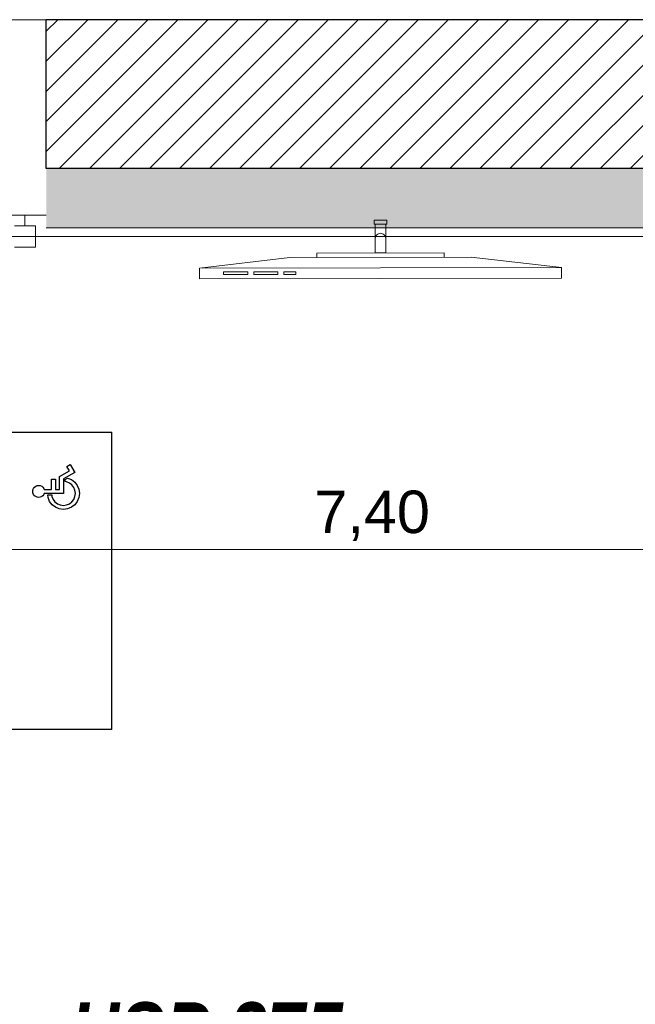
# Model space of a CAD drawing. Header units: millimetres. Extents: x -13189488 to -13176600, y -33161 to -25515.
# Tile 7 of 28: x -13186065 to -13184616, y -29512 to -27195. Entities that reach past the tile are written whole.
import ezdxf

# ---------------------------------------------------------------- set-up
doc = ezdxf.new("R2010")
doc.units = ezdxf.units.MM
doc.header["$MEASUREMENT"] = 0
doc.linetypes.add('Wipeout_Contour', pattern=[1000, 0, -1000])
for name, color, linetype in [('0._RDC (82)_1_0', 7, 'Continuous'), ('0._RDC (82)_1_AAG constr dalles', 7, 'Continuous'), ('0._RDC (82)_1_BQN 2 COTATIONS PC', 7, 'Continuous'), ('0._RDC (82)_1_Fenêtres Archicad', 7, 'Continuous')]:
    doc.layers.add(name, color=color, linetype=linetype)
doc.styles.add('STYLE_GENERE_1', font='txt')
doc.styles.add('STYLE_GENERE_2', font='txt', dxfattribs={"width": 0.8})

msp = doc.modelspace()

# ---------------------------------------------------------------- hatches: boundary and pattern name
at = {"layer": '0._RDC (82)_1_0', "linetype": 'Continuous', "lineweight": 0, "true_color": 0x191919}
h = msp.add_hatch(dxfattribs=at)
h.set_pattern_fill('Brique_1_0001', color=250, style=0, pattern_type=2)
h.set_pattern_definition([(45, (-12771109.29, 503849.215), (-35.355339, 35.355339), [])])
h.paths.add_polyline_path([(-13186003, -27194.9), (-13186003, -27544.9), (-13177110.6, -27544.9), (-13177110.6, -27194.9)])
h = msp.add_hatch(dxfattribs=at)
h.set_pattern_fill('Isolant_styromousse_0001', color=250, style=0, pattern_type=2)
h.set_pattern_definition([(90, (-12771109.288, 503849.215), (-34.6410162, 0), [20, -40]), (90, (-12771126.61, 503879.215), (-34.6410162, 0), [20, -40]), (150, (-12771109.288, 503869.215), (17.320508, 30), [20, -40]), (150, (-12771143.93, 503869.215), (17.320508, 30), [20, -40]), (210, (-12771109.288, 503849.215), (-17.320508, 30), [20, -40]), (210, (-12771143.93, 503849.215), (-17.320508, 30), [20, -40])])
h.paths.add_polyline_path([(-13186003, -27544.9), (-13186003, -27684.9), (-13177110.6, -27684.9), (-13177110.6, -27544.9)])

# ---------------------------------------------------------------- linework, layer by layer
at = {"layer": '0._RDC (82)_1_0', "color": 7, "linetype": 'Continuous', "lineweight": 30}
for p, q in [((-13186003, -27544.9), (-13186003, -27194.9)), ((-13177110.6, -27544.9), (-13186003, -27544.9))]:
    msp.add_line(p, q, dxfattribs=at)
at = {"layer": '0._RDC (82)_1_0', "color": 250, "linetype": 'Continuous', "lineweight": 0, "true_color": 0x191919}
msp.add_line((-13177110.6, -27684.9), (-13186003, -27684.9), dxfattribs=at)
at = {"layer": '0._RDC (82)_1_0', "color": 7, "linetype": 'Continuous', "lineweight": 5}
for p, q in [((-13184789.7, -27778.2), (-13185642.5, -27779.8)), ((-13185528.8, -27788.3), (-13185585.6, -27788.4)), ((-13185585.6, -27788.4), (-13185585.6, -27794.7)), ((-13185585.6, -27794.7), (-13185528.8, -27794.6)), ((-13185528.8, -27794.6), (-13185528.8, -27788.3)), ((-13185457.7, -27788.2), (-13185514.6, -27788.3)), ((-13185514.6, -27788.3), (-13185514.6, -27794.6)), ((-13185514.6, -27794.6), (-13185457.7, -27794.4)), ((-13185457.7, -27794.4), (-13185457.7, -27788.2)), ((-13185415.1, -27788.1), (-13185443.5, -27788.2)), ((-13185443.5, -27788.2), (-13185443.5, -27794.4)), ((-13185443.5, -27794.4), (-13185415.1, -27794.4)), ((-13185415.1, -27794.4), (-13185415.1, -27788.1))]:
    msp.add_line(p, q, dxfattribs=at)
at = {"layer": '0._RDC (82)_1_0', "color": 7, "linetype": 'Continuous', "lineweight": 30, "flags": 128}
for points in [[(-13177110.6, -27194.9), (-13186003, -27194.9)], [(-13186148.5, -28165.5), (-13185848.5, -28165.5)], [(-13185848.5, -28865.5), (-13185848.5, -28165.5)], [(-13185954.7, -28246.3), (-13185946.6, -28241.6)], [(-13185948.6, -28256.9), (-13185954.7, -28246.3)], [(-13185946.6, -28241.6), (-13185935.7, -28260.4)], [(-13185971.9, -28270.4), (-13185948.6, -28256.9)], [(-13185971.9, -28300.5), (-13185971.9, -28270.4)], [(-13185935.7, -28260.3), (-13185962.5, -28275.8)], [(-13185935.7, -28260.3), (-13185940.4, -28252.2)], [(-13186007.5, -28309.9), (-13186008.4, -28312.2), (-13186010.7, -28315.2), (-13186013.6, -28317.4), (-13186017, -28318.8), (-13186020.6, -28319.3), (-13186024.3, -28318.8), (-13186027.7, -28317.4), (-13186030.6, -28315.2), (-13186032.8, -28312.2), (-13186034.2, -28308.8), (-13186034.7, -28305.2), (-13186034.2, -28301.6), (-13186032.8, -28298.2), (-13186030.6, -28295.2), (-13186027.7, -28293), (-13186024.3, -28291.6), (-13186020.6, -28291.1), (-13186017, -28291.6), (-13186013.6, -28293), (-13186010.7, -28295.2), (-13186008.4, -28298.2), (-13186007.5, -28300.5)], [(-13185952.7, -28273.6), (-13185943.7, -28277.4), (-13185935.9, -28283.3), (-13185929.9, -28291.1), (-13185926.2, -28300.2), (-13185924.9, -28309.9), (-13185926.2, -28319.6), (-13185929.9, -28328.7), (-13185935.9, -28336.4), (-13185943.7, -28342.4), (-13185952.7, -28346.2), (-13185962.5, -28347.4), (-13185972.2, -28346.2), (-13185981.2, -28342.4), (-13185989, -28336.4), (-13185995, -28328.7), (-13185998.7, -28319.6), (-13185999.5, -28313.5)], [(-13185990.8, -28300.5), (-13185990.8, -28276.7)], [(-13185990.8, -28276.7), (-13185981.4, -28276.7)], [(-13185990.1, -28313.5), (-13185989.7, -28317.2), (-13185986.9, -28324), (-13185982.4, -28329.8), (-13185976.5, -28334.3), (-13185969.8, -28337.1), (-13185962.5, -28338.1), (-13185955.2, -28337.1), (-13185948.4, -28334.3), (-13185942.6, -28329.8), (-13185938.1, -28324), (-13185935.3, -28317.2), (-13185934.3, -28309.9), (-13185935.3, -28302.6), (-13185938.1, -28295.8), (-13185942.6, -28290), (-13185948.4, -28285.5), (-13185955.2, -28282.7), (-13185958.8, -28282.2)], [(-13185981.4, -28276.7), (-13185981.4, -28300.5)], [(-13185962.5, -28275.8), (-13185962.5, -28309.9)], [(-13185958.8, -28277.5), (-13185952.7, -28273.6)], [(-13185958.8, -28282.2), (-13185958.8, -28277.5)], [(-13186007.5, -28300.5), (-13185990.8, -28300.5)], [(-13185962.5, -28309.9), (-13186007.5, -28309.9)], [(-13185999.5, -28313.5), (-13185990.1, -28313.5)], [(-13185981.4, -28300.5), (-13185971.9, -28300.5)], [(-13185848.5, -28865.5), (-13186148.5, -28865.5)]]:
    msp.add_lwpolyline(points, dxfattribs=at)
at = {"layer": '0._RDC (82)_1_0', "color": 7, "linetype": 'Continuous', "lineweight": 5, "flags": 128}
for points in [[(-13185201.3, -27676.4), (-13185231.3, -27676.5), (-13185231.3, -27666.5), (-13185201.3, -27666.4)], [(-13185203.7, -27744), (-13185228.7, -27744), (-13185228.8, -27676.5), (-13185203.8, -27676.5)], [(-13184789.7, -27803.2), (-13185642.5, -27804.8), (-13185642.5, -27779.8), (-13185429.4, -27754.4), (-13185003, -27753.6), (-13184789.7, -27778.2)], [(-13185066.2, -27753.7), (-13185366.2, -27754.3), (-13185366.2, -27744.3), (-13185066.2, -27743.7)]]:
    msp.add_lwpolyline(points, close=True, dxfattribs=at)
at = {"layer": '0._RDC (82)_1_0', "color": 250, "linetype": 'Continuous', "lineweight": 0, "true_color": 0x191919, "flags": 128}
msp.add_lwpolyline([(-13186003, -27704.9), (-13177110.6, -27704.9)], dxfattribs=at)
at = {"layer": '0._RDC (82)_1_0', "color": 7, "linetype": 'Continuous', "lineweight": 5}
msp.add_arc((-13185216.2, -27710.2), 12.5, 0.1108, 180.1108, dxfattribs=at)
at = {"layer": '0._RDC (82)_1_AAG constr dalles', "color": 250, "linetype": 'Continuous', "lineweight": 0, "true_color": 0x191919, "flags": 128}
for points in [[(-13188903, -27704.9), (-13188903, -31704.9), (-13178910.6, -31704.9), (-13178910.6, -29704.9), (-13177110.6, -29704.9), (-13177110.6, -27704.9)], [(-13177110.6, -27704.9), (-13177110.6, -29704.9), (-13178910.6, -29704.9), (-13178910.6, -31704.9), (-13183399.6, -31704.9), (-13183399.6, -31904.9), (-13185899.6, -31904.9), (-13185899.6, -31704.9), (-13188903, -31704.9), (-13188903, -27704.9)]]:
    msp.add_lwpolyline(points, close=True, dxfattribs=at)
at = {"layer": '0._RDC (82)_1_BQN 2 COTATIONS PC', "color": 250, "linetype": 'Continuous', "lineweight": 0, "true_color": 0x191919}
msp.add_line((-13188903, -28441.8), (-13181507.9, -28441.8), dxfattribs=at)
at = {"layer": '0._RDC (82)_1_Fenêtres Archicad', "color": 250, "linetype": 'Continuous', "lineweight": 0, "true_color": 0x191919}
for p, q in [((-13187003, -27194.9), (-13186003, -27194.9)), ((-13186003, -27544.9), (-13186003, -27194.9)), ((-13186053, -27654.9), (-13186953, -27654.9)), ((-13186003, -27654.9), (-13186053, -27654.9)), ((-13186053, -27654.9), (-13186053, -27679.9)), ((-13186028, -27679.9), (-13186078, -27679.9)), ((-13186053, -27679.9), (-13186028, -27679.9)), ((-13186028, -27679.9), (-13186028, -27704.9)), ((-13186028, -27729.9), (-13186028, -27679.9)), ((-13187003, -27704.9), (-13186003, -27704.9)), ((-13186028, -27704.9), (-13186003, -27704.9)), ((-13186078, -27729.9), (-13186028, -27729.9))]:
    msp.add_line(p, q, dxfattribs=at)

# ---------------------------------------------------------------- texts
at = {"layer": '0._RDC (82)_1_BQN 2 COTATIONS PC', "color": 250, "linetype": 'Continuous', "lineweight": 0, "true_color": 0x191919, "insert": (-13185371.7, -28421.8), "char_height": 100, "width": 259.536, "attachment_point": 7, "style": 'STYLE_GENERE_1'}
msp.add_mtext('\\A1;{\\pql;\\fArial Unicode MS|b0|i0|c0|p0;\\W1.000000;7,40}', dxfattribs=at)

# ---------------------------------------------------------------- next in the draw order: wipeouts: each hides what was drawn before it
at = {"color": 254, "linetype": 'Wipeout_Contour', "lineweight": 0, "ltscale": 52742083.16084298}
msp.add_wipeout([(-13186029.4, -29713.3), (-13184945.8, -29713.3), (-13184945.8, -29444.2), (-13186029.4, -29444.2)], dxfattribs=at).dxf.layer = '0._RDC (82)_1_0'

# ---------------------------------------------------------------- next in the draw order: texts
at = {"layer": '0._RDC (82)_1_0', "color": 250, "linetype": 'Continuous', "lineweight": 0, "true_color": 0x191919, "insert": (-13185487.6, -29659.8), "char_height": 150, "attachment_point": 8, "style": 'STYLE_GENERE_2'}
msp.add_mtext('\\A1;{\\pqc;\\fCentury Gothic|b1|i1|c0|p0;\\W0.800000;HSP 275 cm}', dxfattribs=at)

doc.saveas('drawing.dxf')
